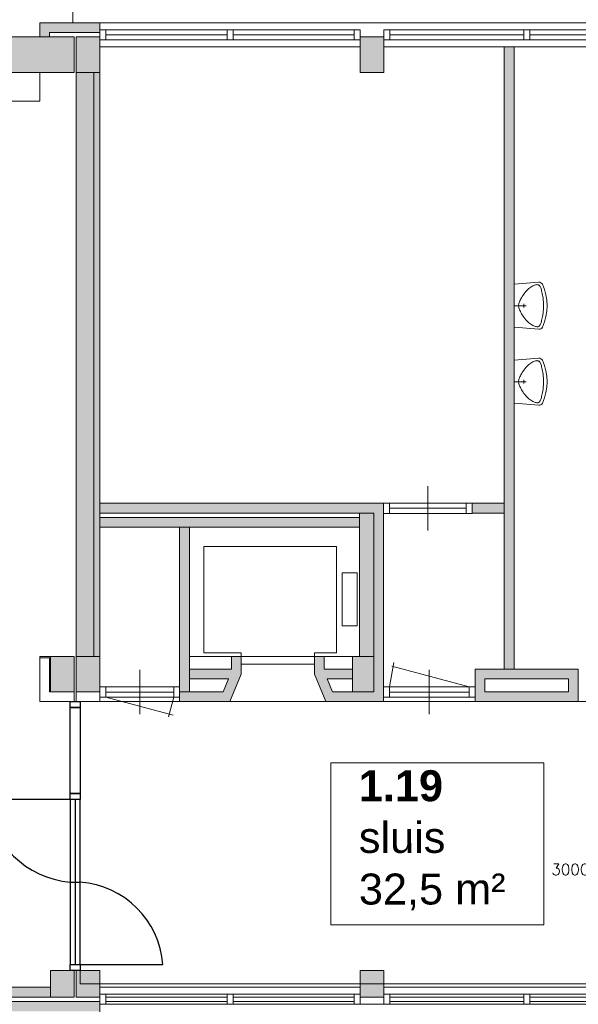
# Model space of a CAD drawing. Header units: millimetres. Extents: x 755778 to 1537169, y 90093 to 392038.
# Tile 70 of 134: x 919088 to 925402, y 348646 to 359773. Entities that reach past the tile are written whole.
import ezdxf

# ---------------------------------------------------------------- set-up
doc = ezdxf.new("R2010")
doc.units = ezdxf.units.MM
doc.layers.add('NIV 1HB', color=7, linetype='Continuous')
doc.layers.add('oppervlaktelijnen', color=6, linetype='Continuous', lineweight=35, plot=False)
doc.layers.add('RUIMTEnr', color=7, linetype='Continuous', lineweight=5)
doc.styles.add('ROMANS', font='romans.shx')
doc.styles.get("Standard").update_dxf_attribs({"font": 'arial.ttf'})

msp = doc.modelspace()

# ---------------------------------------------------------------- hatches: boundary and pattern name
at = {"layer": 'NIV 1HB', "lineweight": 5}
h = msp.add_hatch(color=7, dxfattribs=at)
h.dxf.hatch_style = 1
h.paths.add_polyline_path([(919995.7, 359738.1), (919315.7, 359738.1), (919315.7, 359578.1), (919425.7, 359578.1), (919425.7, 359628.1), (919995.7, 359628.1)])
at = {"layer": 'NIV 1HB', "lineweight": 5, "true_color": 0x555d61}
h = msp.add_hatch(color=251, dxfattribs=at)
h.paths.add_polyline_path([(922935.7, 359578.1), (923205.7, 359578.1), (923205.7, 359178.1), (922935.7, 359178.1)])
h.paths.add_polyline_path([(926435.7, 359578.1), (926705.7, 359578.1), (926705.7, 359178.1), (926435.7, 359178.1)])
h.paths.add_polyline_path([(929935.7, 359578.1), (930205.7, 359578.1), (930205.7, 359178.1), (929935.7, 359178.1)])
h.paths.add_polyline_path([(933435.7, 359578.1), (933705.7, 359578.1), (933705.7, 359178.1), (933435.7, 359178.1)])
h.paths.add_polyline_path([(940435.7, 359578.1), (940705.7, 359578.1), (940705.7, 359178.1), (940435.7, 359178.1)])
h.paths.add_polyline_path([(936935.7, 359578.1), (937205.7, 359578.1), (937205.7, 359178.1), (936935.7, 359178.1)])
h.paths.add_polyline_path([(943935.7, 359578.1), (944205.7, 359578.1), (944205.7, 359178.1), (943935.7, 359178.1)])
h.paths.add_polyline_path([(947435.7, 359578.1), (947705.7, 359578.1), (947705.7, 359178.1), (947435.7, 359178.1)])
h.paths.add_polyline_path([(950935.7, 359578.1), (951205.7, 359578.1), (951205.7, 359178.1), (950935.7, 359178.1)])
h.paths.add_polyline_path([(954435.7, 359578.1), (954705.7, 359578.1), (954705.7, 359178.1), (954435.7, 359178.1)])
h.paths.add_polyline_path([(957935.7, 359578.1), (958205.7, 359578.1), (958205.7, 359178.1), (957935.7, 359178.1)])
h.paths.add_polyline_path([(961435.7, 359578.1), (961705.7, 359578.1), (961705.7, 359178.1), (961435.7, 359178.1)])
h.paths.add_polyline_path([(964935.7, 359578.1), (965205.7, 359578.1), (965205.7, 359178.1), (964935.7, 359178.1)])
h.paths.add_polyline_path([(968435.7, 359578.1), (968705.7, 359578.1), (968705.7, 359178.1), (968435.7, 359178.1)])
h.paths.add_polyline_path([(971935.7, 359578.1), (972119.6, 359578.1), (972119.6, 359178.1), (971935.7, 359178.1)])
h.paths.add_polyline_path([(919725.7, 359578.1), (919995.7, 359578.1), (919995.7, 359178.1), (919725.7, 359178.1)])
h.paths.add_polyline_path([(918820.7, 359578.1), (919705.7, 359578.1), (919705.7, 359178.1), (918820.7, 359178.1)])
at = {"layer": 'NIV 1HB', "lineweight": 5}
for points in [[(919705.7, 359578.1), (918820.7, 359578.1), (918820.7, 359178.1), (919705.7, 359178.1)], [(919725.7, 352578.1), (919925.7, 352578.1), (919925.7, 359178.1), (919725.7, 359178.1)], [(923090.7, 354198.1), (922930.7, 354198.1), (922930.7, 352578.1), (923090.7, 352578.1)], [(919435.7, 348838.1), (918870.7, 348838.1), (918870.7, 348728.1), (919435.7, 348728.1)], [(919995.7, 348678.1), (918870.7, 348678.1), (918870.7, 348568.1), (919995.7, 348568.1)]]:
    msp.add_hatch(color=7, dxfattribs=at).paths.add_polyline_path(points)
h = msp.add_hatch(color=7, dxfattribs=at)
h.dxf.hatch_style = 1
h.paths.add_polyline_path([(924675.7, 359468.1), (924565.7, 359468.1), (924565.7, 352433.1), (924675.7, 352433.1)])
h = msp.add_hatch(color=7, dxfattribs=at)
h.dxf.hatch_style = 1
h.paths.add_polyline_path([(919995.7, 359178.1), (919925.7, 359178.1), (919925.7, 352578.1), (919995.7, 352578.1)])
h = msp.add_hatch(color=7, dxfattribs=at)
h.dxf.hatch_style = 1
h.paths.add_polyline_path([(921907.4, 354308.1), (919995.7, 354308.1), (919995.7, 354198.1), (921907.4, 354198.1)])
h = msp.add_hatch(color=7, dxfattribs=at)
h.dxf.hatch_style = 1
h.paths.add_polyline_path([(923200.7, 354308.1), (921907.4, 354308.1), (921907.4, 354198.1), (923090.7, 354198.1), (923090.7, 353323.6), (923200.7, 353323.6)])
h = msp.add_hatch(color=7, dxfattribs=at)
h.dxf.hatch_style = 1
h.paths.add_polyline_path([(924565.7, 354308.1), (924200.7, 354308.1), (924200.7, 354198.1), (924565.7, 354198.1)])
at = {"layer": 'NIV 1HB', "lineweight": 5, "true_color": 0x555d61}
h = msp.add_hatch(color=251, dxfattribs=at)
h.paths.add_polyline_path([(919305.7, 338243.1), (919705.7, 338243.1), (919705.7, 338513.1), (919305.7, 338513.1)])
h.paths.add_polyline_path([(919305.7, 341743.1), (919705.7, 341743.1), (919705.7, 342013.1), (919305.7, 342013.1)])
h.paths.add_polyline_path([(919305.7, 345243.1), (919705.7, 345243.1), (919705.7, 345513.1), (919305.7, 345513.1)])
h.paths.add_polyline_path([(923090.7, 354198.1), (923090.7, 352178.1), (922850.7, 352178.1), (922850.7, 352578.1), (922930.7, 352578.1), (922930.7, 354198.1)])
at = {"layer": 'NIV 1HB', "lineweight": 5}
h = msp.add_hatch(color=7, dxfattribs=at)
h.dxf.hatch_style = 1
h.paths.add_polyline_path([(921907.4, 354148.1), (919995.7, 354148.1), (919995.7, 354038.1), (921907.4, 354038.1)])
h = msp.add_hatch(color=7, dxfattribs=at)
h.dxf.hatch_style = 1
h.paths.add_polyline_path([(922930.7, 354148.1), (921907.4, 354148.1), (921907.4, 354038.1), (922930.7, 354038.1)], flags=17)
h = msp.add_hatch(color=7, dxfattribs=at)
h.dxf.hatch_style = 1
h.paths.add_polyline_path([(921005.7, 354038.1), (920895.7, 354038.1), (920895.7, 353455.3), (921005.7, 353455.3)])
h = msp.add_hatch(color=7, dxfattribs=at)
h.dxf.hatch_style = 1
h.paths.add_polyline_path([(921005.7, 353455.3), (920895.7, 353455.3), (920895.7, 352178.1), (921005.7, 352178.1)])
h = msp.add_hatch(color=7, dxfattribs=at)
h.dxf.hatch_style = 1
h.paths.add_polyline_path([(923200.7, 353323.6), (923090.7, 353323.6), (923090.7, 352178.1), (922622.7, 352178.1), (922562.6, 352323.1), (922850.7, 352323.1), (922850.7, 352433.1), (922530.7, 352433.1), (922530.7, 352578.1), (922420.7, 352578.1), (922420.7, 352378.1), (922549.2, 352068.1), (923200.7, 352068.1)])
at = {"layer": 'NIV 1HB', "lineweight": 5, "true_color": 0x555d61}
h = msp.add_hatch(color=251, dxfattribs=at)
h.paths.add_polyline_path([(896685.7, 352528.1), (896955.7, 352528.1), (896955.7, 352228.1), (896685.7, 352228.1)])
h.paths.add_polyline_path([(896685.7, 348743.1), (896955.7, 348743.1), (896955.7, 349013.1), (896685.7, 349013.1)])
h.paths.add_polyline_path([(900185.7, 348743.1), (900455.7, 348743.1), (900455.7, 349013.1), (900185.7, 349013.1)])
h.paths.add_polyline_path([(903685.7, 348743.1), (903955.7, 348743.1), (903955.7, 349013.1), (903685.7, 349013.1)])
h.paths.add_polyline_path([(907185.7, 348743.1), (907455.7, 348743.1), (907455.7, 349013.1), (907185.7, 349013.1)])
h.paths.add_polyline_path([(907185.7, 352578.1), (907455.7, 352578.1), (907455.7, 352178.1), (907185.7, 352178.1)])
h.paths.add_polyline_path([(910685.7, 348728.1), (910955.7, 348728.1), (910955.7, 349028.1), (910685.7, 349028.1)])
h.paths.add_polyline_path([(919435.7, 348728.1), (919705.7, 348728.1), (919705.7, 349028.1), (919435.7, 349028.1)])
h.paths.add_polyline_path([(912435.7, 348728.1), (912705.7, 348728.1), (912705.7, 349028.1), (912435.7, 349028.1)])
h.paths.add_polyline_path([(915935.7, 348728.1), (916205.7, 348728.1), (916205.7, 349028.1), (915935.7, 349028.1)])
h.paths.add_polyline_path([(919725.7, 348728.1), (919995.7, 348728.1), (919995.7, 349028.1), (919725.7, 349028.1)])
h.paths.add_polyline_path([(919435.7, 352578.1), (919705.7, 352578.1), (919705.7, 352178.1), (919435.7, 352178.1)])
h.paths.add_polyline_path([(919725.7, 352578.1), (919995.7, 352578.1), (919995.7, 352178.1), (919725.7, 352178.1)])
at = {"layer": 'NIV 1HB', "lineweight": 5}
h = msp.add_hatch(color=7, dxfattribs=at)
h.dxf.hatch_style = 1
h.paths.add_polyline_path([(921590.7, 352578.1), (921480.7, 352578.1), (921480.7, 352433.1), (921005.7, 352433.1), (921005.7, 352323.1), (921448.8, 352323.1), (921388.7, 352178.1), (920895.7, 352178.1), (920895.7, 352068.1), (921462.2, 352068.1), (921590.7, 352378.1)])
at = {"layer": 'NIV 1HB', "lineweight": 5, "true_color": 0x555d61}
h = msp.add_hatch(color=251, dxfattribs=at)
h.paths.add_polyline_path([(922935.7, 348728.1), (923205.7, 348728.1), (923205.7, 349028.1), (922935.7, 349028.1)])
h.paths.add_polyline_path([(926435.7, 348728.1), (926705.7, 348728.1), (926705.7, 349028.1), (926435.7, 349028.1)])
h.paths.add_polyline_path([(929935.7, 348728.1), (930205.7, 348728.1), (930205.7, 349028.1), (929935.7, 349028.1)])
h.paths.add_polyline_path([(933435.7, 348728.1), (933705.7, 348728.1), (933705.7, 349028.1), (933435.7, 349028.1)])
h.paths.add_polyline_path([(940435.7, 348728.1), (940705.7, 348728.1), (940705.7, 349028.1), (940435.7, 349028.1)])
h.paths.add_polyline_path([(936935.7, 348728.1), (937205.7, 348728.1), (937205.7, 349028.1), (936935.7, 349028.1)])
h.paths.add_polyline_path([(943935.7, 348728.1), (944205.7, 348728.1), (944205.7, 349028.1), (943935.7, 349028.1)])
h.paths.add_polyline_path([(926435.7, 352578.1), (926705.7, 352578.1), (926705.7, 352178.1), (926435.7, 352178.1)])
h.paths.add_polyline_path([(929935.7, 352578.1), (930205.7, 352578.1), (930205.7, 352178.1), (929935.7, 352178.1)])
h.paths.add_polyline_path([(933435.7, 352578.1), (933705.7, 352578.1), (933705.7, 352178.1), (933435.7, 352178.1)])
h.paths.add_polyline_path([(940435.7, 352578.1), (940705.7, 352578.1), (940705.7, 352178.1), (940435.7, 352178.1)])
h.paths.add_polyline_path([(936935.7, 352578.1), (937205.7, 352578.1), (937205.7, 352178.1), (936935.7, 352178.1)])
h.paths.add_polyline_path([(943935.7, 352578.1), (944205.7, 352578.1), (944205.7, 352178.1), (943935.7, 352178.1)])
at = {"layer": 'NIV 1HB', "lineweight": 5}
h = msp.add_hatch(color=7, dxfattribs=at)
h.paths.add_polyline_path([(925401.7, 352433.1), (924234.7, 352433.1), (924234.7, 352232.1), (924235.1, 352232.1), (924235.1, 352118.1), (924234.7, 352068.1), (925401.7, 352068.1)])
h.paths.add_polyline_path([(925291.7, 352323.1), (925291.7, 352178.1), (924344.7, 352178.1), (924344.7, 352323.1)], flags=16)

# ---------------------------------------------------------------- linework, layer by layer
at = {"layer": 'NIV 1HB', "color": 7, "lineweight": 5}
for p, q in [((919690.7, 380933.1), (919690.7, 359738.1)), ((919995.7, 359738.1), (919315.7, 359738.1)), ((919315.7, 359738.1), (919315.7, 359578.1)), ((919995.7, 359628.1), (919995.7, 359738.1)), ((919995.7, 359738.1), (971935.7, 359738.1)), ((919425.7, 359578.1), (919425.7, 359628.1)), ((919425.7, 359628.1), (919995.7, 359628.1)), ((920062.7, 359660.1), (919995.7, 359660.1)), ((919995.7, 359660.1), (919995.7, 359546.1)), ((920062.7, 359660.1), (920062.7, 359546.1)), ((921432.2, 359660.1), (920062.7, 359660.1)), ((921499.2, 359660.1), (921432.2, 359660.1)), ((921432.2, 359660.1), (921432.2, 359546.1)), ((921499.2, 359660.1), (921499.2, 359546.1)), ((922868.7, 359660.1), (921499.2, 359660.1)), ((922935.7, 359660.1), (922868.7, 359660.1)), ((922868.7, 359660.1), (922868.7, 359546.1)), ((922935.7, 359660.1), (922935.7, 359546.1)), ((923272.7, 359660.1), (923205.7, 359660.1)), ((923205.7, 359660.1), (923205.7, 359546.1)), ((923272.7, 359660.1), (923272.7, 359546.1)), ((924787.2, 359660.1), (923272.7, 359660.1)), ((924854.2, 359660.1), (924787.2, 359660.1)), ((924787.2, 359660.1), (924787.2, 359546.1)), ((924854.2, 359660.1), (924854.2, 359546.1)), ((926368.7, 359660.1), (924854.2, 359660.1)), ((918820.7, 359578.1), (919705.7, 359578.1)), ((919315.7, 359578.1), (919425.7, 359578.1)), ((919705.7, 359578.1), (919705.7, 359178.1)), ((919725.7, 359578.1), (919995.7, 359578.1)), ((919725.7, 359178.1), (919725.7, 359578.1)), ((919995.7, 359578.1), (919995.7, 359178.1)), ((919995.7, 359546.1), (920062.7, 359546.1)), ((921432.2, 359603.1), (920062.7, 359603.1)), ((921432.2, 359546.1), (920062.7, 359546.1)), ((921432.2, 359546.1), (921499.2, 359546.1)), ((922868.7, 359603.1), (921499.2, 359603.1)), ((922868.7, 359546.1), (921499.2, 359546.1)), ((922868.7, 359546.1), (922935.7, 359546.1)), ((922935.7, 359578.1), (923205.7, 359578.1)), ((922935.7, 359178.1), (922935.7, 359578.1)), ((923205.7, 359578.1), (923205.7, 359178.1)), ((923205.7, 359546.1), (923272.7, 359546.1)), ((924787.2, 359603.1), (923272.7, 359603.1)), ((924787.2, 359546.1), (923272.7, 359546.1)), ((924787.2, 359546.1), (924854.2, 359546.1)), ((926368.7, 359603.1), (924854.2, 359603.1)), ((926368.7, 359546.1), (924854.2, 359546.1)), ((919995.7, 359468.1), (922935.7, 359468.1)), ((923205.7, 359468.1), (926435.7, 359468.1)), ((924565.7, 352433.1), (924565.7, 359468.1)), ((924565.7, 359468.1), (924675.7, 359468.1)), ((924675.7, 359468.1), (924675.7, 352433.1)), ((919705.7, 359178.1), (918820.7, 359178.1)), ((919315.7, 358851.1), (919315.7, 359178.1)), ((919995.7, 359178.1), (919725.7, 359178.1)), ((919925.7, 359178.1), (919725.7, 359178.1)), ((919725.7, 359178.1), (919725.7, 352578.1)), ((919925.7, 352578.1), (919925.7, 359178.1)), ((919995.7, 352578.1), (919995.7, 359178.1)), ((923205.7, 359178.1), (922935.7, 359178.1)), ((919315.7, 358851.1), (910380.7, 358851.1)), ((924675.7, 356784.2), (924955.5, 356806.5)), ((924675.7, 356298), (924675.7, 356784.2)), ((924829.6, 356724), (924841.1, 356734.4)), ((924841.1, 356734.4), (924852.8, 356743.5)), ((924852.8, 356743.5), (924864.4, 356751.5)), ((924864.4, 356751.5), (924875.8, 356758.3)), ((924875.8, 356758.3), (924886.9, 356764)), ((924886.9, 356764), (924897.4, 356768.8)), ((924897.4, 356768.8), (924907.3, 356772.6)), ((924907.3, 356772.6), (924916.3, 356775.5)), ((924916.3, 356775.5), (924924.3, 356777.5)), ((924924.3, 356777.5), (924931.5, 356778.7)), ((924931.5, 356778.7), (924937.9, 356779)), ((924937.9, 356779), (924943.7, 356778.5)), ((924943.7, 356778.5), (924948.8, 356777.1)), ((924948.8, 356777.1), (924953.5, 356774.8)), ((924953.5, 356774.8), (924957.9, 356771.6)), ((924957.9, 356771.6), (924962, 356767.6)), ((924962, 356767.6), (924966, 356762.6)), ((924966, 356762.6), (924969.8, 356756.6)), ((924969.8, 356756.6), (924973.5, 356749.5)), ((924973.5, 356749.5), (924977.2, 356741.2)), ((924977.2, 356741.2), (924980.7, 356731.6)), ((924980.7, 356731.6), (924984.3, 356720.7)), ((924753.2, 356618.7), (924760.4, 356631.4)), ((924760.4, 356631.4), (924768.5, 356644.8)), ((924768.5, 356644.8), (924777.3, 356658.7)), ((924777.3, 356658.7), (924786.8, 356672.6)), ((924786.8, 356672.6), (924796.8, 356686.4)), ((924796.8, 356686.4), (924807.3, 356699.8)), ((924807.3, 356699.8), (924818.3, 356712.4)), ((924818.3, 356712.4), (924829.6, 356724)), ((924984.3, 356720.7), (924987.7, 356708.3)), ((924987.7, 356708.3), (924991.2, 356694.4)), ((924991.2, 356694.4), (924994.7, 356678.8)), ((924994.7, 356678.8), (924998, 356661.8)), ((924998, 356661.8), (925001.1, 356643.6)), ((925001.1, 356643.6), (925003.9, 356624.3)), ((925003.9, 356624.3), (925006.3, 356604.2)), ((924675.7, 356541.1), (924810.9, 356541.1)), ((924726.4, 356541.1), (924726.8, 356549.5)), ((924726.8, 356532.7), (924726.4, 356541.1)), ((924726.8, 356549.5), (924728, 356558.1)), ((924728, 356524.2), (924726.8, 356532.7)), ((924728, 356558.1), (924730.1, 356566.8)), ((924730.1, 356515.4), (924728, 356524.2)), ((924730.1, 356566.8), (924733, 356576)), ((924733, 356506.2), (924730.1, 356515.4)), ((924733, 356576), (924736.7, 356585.6)), ((924736.7, 356585.6), (924741.3, 356595.9)), ((924741.3, 356595.9), (924746.8, 356606.9)), ((924746.8, 356606.9), (924753.2, 356618.7)), ((924787.8, 356521.3), (924787.8, 356560.9)), ((925006.3, 356604.2), (925008.1, 356583.5)), ((925008.1, 356583.5), (925009.3, 356562.4)), ((925009.3, 356519.8), (925008.1, 356498.7)), ((925009.3, 356562.4), (925009.7, 356541.1)), ((925009.7, 356541.1), (925009.3, 356519.8)), ((924736.7, 356496.6), (924733, 356506.2)), ((924741.3, 356486.3), (924736.7, 356496.6)), ((924746.8, 356475.4), (924741.3, 356486.3)), ((924753.2, 356463.5), (924746.8, 356475.4)), ((924760.4, 356450.8), (924753.2, 356463.5)), ((924768.5, 356437.4), (924760.4, 356450.8)), ((924777.3, 356423.5), (924768.5, 356437.4)), ((924786.8, 356409.6), (924777.3, 356423.5)), ((924796.8, 356395.8), (924786.8, 356409.6)), ((924994.7, 356403.4), (924991.2, 356387.9)), ((924998, 356420.4), (924994.7, 356403.4)), ((925001.1, 356438.6), (924998, 356420.4)), ((925003.9, 356457.9), (925001.1, 356438.6)), ((925006.3, 356478), (925003.9, 356457.9)), ((925008.1, 356498.7), (925006.3, 356478)), ((924675.7, 356298), (924955.5, 356275.7)), ((924807.3, 356382.4), (924796.8, 356395.8)), ((924818.3, 356369.8), (924807.3, 356382.4)), ((924829.6, 356358.2), (924818.3, 356369.8)), ((924841.1, 356347.8), (924829.6, 356358.2)), ((924852.8, 356338.7), (924841.1, 356347.8)), ((924864.4, 356330.7), (924852.8, 356338.7)), ((924875.8, 356323.9), (924864.4, 356330.7)), ((924886.9, 356318.2), (924875.8, 356323.9)), ((924897.4, 356313.4), (924886.9, 356318.2)), ((924907.3, 356309.6), (924897.4, 356313.4)), ((924916.3, 356306.7), (924907.3, 356309.6)), ((924924.3, 356304.7), (924916.3, 356306.7)), ((924931.5, 356303.5), (924924.3, 356304.7)), ((924937.9, 356303.2), (924931.5, 356303.5)), ((924943.7, 356303.7), (924937.9, 356303.2)), ((924948.8, 356305.1), (924943.7, 356303.7)), ((924953.5, 356307.4), (924948.8, 356305.1)), ((924957.9, 356310.6), (924953.5, 356307.4)), ((924962, 356314.6), (924957.9, 356310.6)), ((924966, 356319.6), (924962, 356314.6)), ((924969.8, 356325.6), (924966, 356319.6)), ((924973.5, 356332.7), (924969.8, 356325.6)), ((924977.2, 356341), (924973.5, 356332.7)), ((924980.7, 356350.6), (924977.2, 356341)), ((924984.3, 356361.5), (924980.7, 356350.6)), ((924987.7, 356373.9), (924984.3, 356361.5)), ((924991.2, 356387.9), (924987.7, 356373.9)), ((924675.7, 355925.3), (924955.5, 355947.5)), ((924675.7, 355439), (924675.7, 355925.3)), ((924807.3, 355840.8), (924818.3, 355853.5)), ((924818.3, 355853.5), (924829.6, 355865.1)), ((924829.6, 355865.1), (924841.1, 355875.4)), ((924841.1, 355875.4), (924852.8, 355884.6)), ((924852.8, 355884.6), (924864.4, 355892.5)), ((924864.4, 355892.5), (924875.8, 355899.3)), ((924875.8, 355899.3), (924886.9, 355905.1)), ((924886.9, 355905.1), (924897.4, 355909.8)), ((924897.4, 355909.8), (924907.3, 355913.6)), ((924907.3, 355913.6), (924916.3, 355916.5)), ((924916.3, 355916.5), (924924.3, 355918.6)), ((924924.3, 355918.6), (924931.5, 355919.7)), ((924931.5, 355919.7), (924937.9, 355920.1)), ((924937.9, 355920.1), (924943.7, 355919.6)), ((924943.7, 355919.6), (924948.8, 355918.2)), ((924948.8, 355918.2), (924953.5, 355915.9)), ((924953.5, 355915.9), (924957.9, 355912.7)), ((924957.9, 355912.7), (924962, 355908.6)), ((924962, 355908.6), (924966, 355903.6)), ((924966, 355903.6), (924969.8, 355897.6)), ((924969.8, 355897.6), (924973.5, 355890.5)), ((924973.5, 355890.5), (924977.2, 355882.2)), ((924977.2, 355882.2), (924980.7, 355872.7)), ((924980.7, 355872.7), (924984.3, 355861.7)), ((924984.3, 355861.7), (924987.7, 355849.3)), ((924987.7, 355849.3), (924991.2, 355835.4)), ((924736.7, 355726.7), (924741.3, 355736.9)), ((924741.3, 355736.9), (924746.8, 355747.9)), ((924746.8, 355747.9), (924753.2, 355759.7)), ((924753.2, 355759.7), (924760.4, 355772.5)), ((924760.4, 355772.5), (924768.5, 355785.9)), ((924768.5, 355785.9), (924777.3, 355799.7)), ((924777.3, 355799.7), (924786.8, 355813.7)), ((924786.8, 355813.7), (924796.8, 355827.5)), ((924796.8, 355827.5), (924807.3, 355840.8)), ((924991.2, 355835.4), (924994.7, 355819.8)), ((924994.7, 355819.8), (924998, 355802.9)), ((924998, 355802.9), (925001.1, 355784.6)), ((925001.1, 355784.6), (925003.9, 355765.4)), ((925003.9, 355765.4), (925006.3, 355745.3)), ((925006.3, 355745.3), (925008.1, 355724.6)), ((924675.7, 355682.2), (924810.9, 355682.2)), ((924726.4, 355682.2), (924726.8, 355690.6)), ((924726.8, 355673.7), (924726.4, 355682.2)), ((924726.8, 355690.6), (924728, 355699.1)), ((924728, 355665.2), (924726.8, 355673.7)), ((924728, 355699.1), (924730.1, 355707.9)), ((924730.1, 355656.4), (924728, 355665.2)), ((924730.1, 355707.9), (924733, 355717)), ((924733, 355647.3), (924730.1, 355656.4)), ((924733, 355717), (924736.7, 355726.7)), ((924736.7, 355637.6), (924733, 355647.3)), ((924741.3, 355627.4), (924736.7, 355637.6)), ((924746.8, 355616.4), (924741.3, 355627.4)), ((924787.8, 355662.4), (924787.8, 355701.9)), ((925006.3, 355619), (925003.9, 355598.9)), ((925008.1, 355639.7), (925006.3, 355619)), ((925008.1, 355724.6), (925009.3, 355703.5)), ((925009.3, 355660.8), (925008.1, 355639.7)), ((925009.3, 355703.5), (925009.7, 355682.2)), ((925009.7, 355682.2), (925009.3, 355660.8)), ((924753.2, 355604.6), (924746.8, 355616.4)), ((924760.4, 355591.8), (924753.2, 355604.6)), ((924768.5, 355578.4), (924760.4, 355591.8)), ((924777.3, 355564.6), (924768.5, 355578.4)), ((924786.8, 355550.6), (924777.3, 355564.6)), ((924796.8, 355536.8), (924786.8, 355550.6)), ((924807.3, 355523.5), (924796.8, 355536.8)), ((924818.3, 355510.8), (924807.3, 355523.5)), ((924829.6, 355499.2), (924818.3, 355510.8)), ((924987.7, 355515), (924984.3, 355502.6)), ((924991.2, 355528.9), (924987.7, 355515)), ((924994.7, 355544.5), (924991.2, 355528.9)), ((924998, 355561.4), (924994.7, 355544.5)), ((925001.1, 355579.7), (924998, 355561.4)), ((925003.9, 355598.9), (925001.1, 355579.7)), ((924675.7, 355439), (924955.5, 355416.8)), ((924841.1, 355488.9), (924829.6, 355499.2)), ((924852.8, 355479.7), (924841.1, 355488.9)), ((924864.4, 355471.8), (924852.8, 355479.7)), ((924875.8, 355465), (924864.4, 355471.8)), ((924886.9, 355459.2), (924875.8, 355465)), ((924897.4, 355454.5), (924886.9, 355459.2)), ((924907.3, 355450.7), (924897.4, 355454.5)), ((924916.3, 355447.8), (924907.3, 355450.7)), ((924924.3, 355445.7), (924916.3, 355447.8)), ((924931.5, 355444.6), (924924.3, 355445.7)), ((924937.9, 355444.2), (924931.5, 355444.6)), ((924943.7, 355444.7), (924937.9, 355444.2)), ((924948.8, 355446.1), (924943.7, 355444.7)), ((924953.5, 355448.4), (924948.8, 355446.1)), ((924957.9, 355451.6), (924953.5, 355448.4)), ((924962, 355455.7), (924957.9, 355451.6)), ((924966, 355460.7), (924962, 355455.7)), ((924969.8, 355466.7), (924966, 355460.7)), ((924973.5, 355473.8), (924969.8, 355466.7)), ((924977.2, 355482.1), (924973.5, 355473.8)), ((924980.7, 355491.6), (924977.2, 355482.1)), ((924984.3, 355502.6), (924980.7, 355491.6)), ((923700.7, 354001.1), (923700.7, 354501.1)), ((923200.7, 354308.1), (919995.7, 354308.1)), ((919995.7, 354308.1), (919995.7, 354198.1)), ((923267.7, 354308.1), (923200.7, 354308.1)), ((923200.7, 354308.1), (923200.7, 354194.1)), ((923200.7, 352068.1), (923200.7, 354308.1)), ((923267.7, 354308.1), (923267.7, 354194.1)), ((924133.7, 354308.1), (923267.7, 354308.1)), ((924200.7, 354308.1), (924133.7, 354308.1)), ((924133.7, 354308.1), (924133.7, 354194.1)), ((924200.7, 354308.1), (924200.7, 354194.1)), ((924200.7, 354198.1), (924200.7, 354308.1)), ((924200.7, 354308.1), (924565.7, 354308.1)), ((924565.7, 354308.1), (924565.7, 354198.1)), ((919995.7, 354198.1), (923090.7, 354198.1)), ((922930.7, 352578.1), (922930.7, 354198.1)), ((922930.7, 354198.1), (923090.7, 354198.1)), ((923090.7, 354198.1), (923090.7, 352178.1)), ((923090.7, 354198.1), (923090.7, 352178.1)), ((923200.7, 354194.1), (923267.7, 354194.1)), ((924133.7, 354251.1), (923267.7, 354251.1)), ((924133.7, 354194.1), (923267.7, 354194.1)), ((924133.7, 354194.1), (924200.7, 354194.1)), ((924565.7, 354198.1), (924200.7, 354198.1)), ((919995.7, 354038.1), (919995.7, 354148.1)), ((919995.7, 354148.1), (922930.7, 354148.1)), ((922930.7, 354148.1), (922930.7, 354038.1)), ((922930.7, 354038.1), (919995.7, 354038.1)), ((920895.7, 354038.1), (921005.7, 354038.1)), ((920895.7, 352178.1), (920895.7, 354038.1)), ((921005.7, 354038.1), (921005.7, 352178.1)), ((922670.7, 353818.1), (921170.7, 353818.1)), ((921170.7, 353818.1), (921170.7, 352618.1)), ((922670.7, 352618.1), (922670.7, 353818.1)), ((922900.6, 353523.9), (922733.5, 353523.9)), ((922733.5, 353523.9), (922733.5, 352924.5)), ((922900.6, 352924.5), (922900.6, 353523.9)), ((922733.5, 352924.5), (922900.6, 352924.5)), ((921170.7, 352618.1), (921590.7, 352618.1)), ((921590.7, 352618.1), (921590.7, 352578.1)), ((922420.7, 352578.1), (922420.7, 352618.1)), ((922420.7, 352618.1), (922670.7, 352618.1)), ((919315.7, 352563.1), (919315.7, 352578.1)), ((919315.7, 352578.1), (919435.7, 352578.1)), ((919315.7, 352068.1), (919315.7, 352563.1)), ((919425.7, 352563.1), (919315.7, 352563.1)), ((919435.7, 352563.1), (919315.7, 352563.1)), ((919425.7, 352563.1), (919425.7, 352178.1)), ((919435.7, 352578.1), (919435.7, 352563.1)), ((919435.7, 352578.1), (919705.7, 352578.1)), ((919435.7, 352178.1), (919435.7, 352578.1)), ((919435.7, 352178.1), (919435.7, 352578.1)), ((919435.7, 352578.1), (919705.7, 352578.1)), ((919705.7, 352578.1), (919705.7, 352178.1)), ((919705.7, 352578.1), (919705.7, 352178.1)), ((919725.7, 352578.1), (919925.7, 352578.1)), ((919725.7, 352578.1), (919995.7, 352578.1)), ((919725.7, 352178.1), (919725.7, 352578.1)), ((919995.7, 352578.1), (919995.7, 352178.1)), ((921480.7, 352578.1), (921005.7, 352578.1)), ((921590.7, 352578.1), (921480.7, 352578.1)), ((921480.7, 352578.1), (921480.7, 352433.1)), ((921590.7, 352378.1), (921590.7, 352578.1)), ((921590.7, 352488.1), (921590.7, 352578.1)), ((921590.7, 352578.1), (922420.7, 352578.1)), ((921590.7, 352578.1), (922420.7, 352578.1)), ((922530.7, 352578.1), (922420.7, 352578.1)), ((922420.7, 352578.1), (922420.7, 352378.1)), ((922420.7, 352578.1), (922420.7, 352488.1)), ((922530.7, 352433.1), (922530.7, 352578.1)), ((922530.7, 352578.1), (922850.7, 352578.1)), ((922850.7, 352578.1), (923090.7, 352578.1)), ((922850.7, 352178.1), (922850.7, 352578.1)), ((922850.7, 352578.1), (922930.7, 352578.1)), ((923268.1, 352232.1), (923316.7, 352508)), ((920445.7, 351925.1), (920445.7, 352425.1)), ((921480.7, 352433.1), (921005.7, 352433.1)), ((921005.7, 352433.1), (921005.7, 352323.1)), ((922420.7, 352488.1), (921590.7, 352488.1)), ((922850.7, 352433.1), (922530.7, 352433.1)), ((922850.7, 352323.1), (922850.7, 352433.1)), ((924168.1, 352232.1), (923295.8, 352465.8)), ((923718.1, 351925.1), (923718.1, 352425.1)), ((924234.7, 352068.1), (924234.7, 352433.1)), ((924234.7, 352433.1), (925401.7, 352433.1)), ((924675.7, 352433.1), (924565.7, 352433.1)), ((925401.7, 352433.1), (925401.7, 352068.1)), ((921005.7, 352323.1), (921448.8, 352323.1)), ((921448.8, 352323.1), (921388.7, 352178.1)), ((921462.2, 352068.1), (921590.7, 352378.1)), ((922420.7, 352378.1), (922549.2, 352068.1)), ((922622.7, 352178.1), (922562.6, 352323.1)), ((922562.6, 352323.1), (922850.7, 352323.1)), ((924344.7, 352178.1), (924344.7, 352323.1)), ((924344.7, 352323.1), (925291.7, 352323.1)), ((925291.7, 352323.1), (925291.7, 352178.1)), ((919425.7, 352178.1), (919705.7, 352178.1)), ((919705.7, 352178.1), (919435.7, 352178.1)), ((919705.7, 352178.1), (919435.7, 352178.1)), ((919705.7, 352178.1), (919705.7, 352068.1)), ((919995.7, 352178.1), (919725.7, 352178.1)), ((919725.7, 352068.1), (919725.7, 352178.1)), ((919725.7, 352178.1), (919995.7, 352178.1)), ((920062.7, 352232.1), (919995.7, 352232.1)), ((919995.7, 352232.1), (919995.7, 352118.1)), ((919995.7, 352178.1), (919995.7, 352068.1)), ((920062.7, 352232.1), (920062.7, 352118.1)), ((920828.7, 352232.1), (920062.7, 352232.1)), ((920828.7, 352175.1), (920062.7, 352175.1)), ((920895.7, 352232.1), (920828.7, 352232.1)), ((920828.7, 352232.1), (920828.7, 352118.1)), ((920895.7, 352232.1), (920895.7, 352118.1)), ((920895.7, 352178.1), (920895.7, 352068.1)), ((921388.7, 352178.1), (920895.7, 352178.1)), ((921005.7, 352178.1), (920895.7, 352178.1)), ((923090.7, 352178.1), (922622.7, 352178.1)), ((923090.7, 352178.1), (922850.7, 352178.1)), ((923268.1, 352232.1), (923201.1, 352232.1)), ((923201.1, 352232.1), (923201.1, 352118.1)), ((923268.1, 352232.1), (923268.1, 352118.1)), ((924168.1, 352232.1), (923268.1, 352232.1)), ((924168.1, 352175.1), (923268.1, 352175.1)), ((924235.1, 352232.1), (924168.1, 352232.1)), ((924168.1, 352232.1), (924168.1, 352118.1)), ((924235.1, 352232.1), (924235.1, 352118.1)), ((925291.7, 352178.1), (924344.7, 352178.1)), ((919705.7, 352068.1), (919315.7, 352068.1)), ((919995.7, 352068.1), (919725.7, 352068.1)), ((919995.7, 352118.1), (920062.7, 352118.1)), ((920062.7, 352118.1), (920824.3, 351914)), ((920828.7, 352118.1), (920062.7, 352118.1)), ((920828.7, 352118.1), (920768.7, 351894.1)), ((920828.7, 352118.1), (920895.7, 352118.1)), ((920895.7, 352068.1), (921462.2, 352068.1)), ((922549.2, 352068.1), (923200.7, 352068.1)), ((923201.1, 352118.1), (923268.1, 352118.1)), ((924168.1, 352118.1), (923268.1, 352118.1)), ((924168.1, 352118.1), (924235.1, 352118.1)), ((925401.7, 352068.1), (924234.7, 352068.1)), ((919705.7, 349028.1), (919435.7, 349028.1)), ((919435.7, 349028.1), (919435.7, 348728.1)), ((919705.7, 348728.1), (919705.7, 349028.1)), ((919995.7, 349028.1), (919725.7, 349028.1)), ((919725.7, 349028.1), (919725.7, 348728.1)), ((919995.7, 348728.1), (919995.7, 349028.1)), ((923205.7, 349028.1), (922935.7, 349028.1)), ((922935.7, 349028.1), (922935.7, 348728.1)), ((923205.7, 348728.1), (923205.7, 349028.1)), ((918870.7, 348838.1), (919435.7, 348838.1)), ((919435.7, 348838.1), (919435.7, 348728.1)), ((919995.7, 348838.1), (922935.7, 348838.1)), ((923205.7, 348838.1), (926435.7, 348838.1)), ((919435.7, 348728.1), (918870.7, 348728.1)), ((919435.7, 348728.1), (919705.7, 348728.1)), ((919725.7, 348728.1), (919995.7, 348728.1)), ((920062.7, 348760.1), (919995.7, 348760.1)), ((919995.7, 348760.1), (919995.7, 348556.9)), ((920062.7, 348760.1), (920062.7, 348646.1)), ((921432.2, 348760.1), (920062.7, 348760.1)), ((921432.2, 348728.1), (920062.7, 348728.1)), ((920062.7, 348728.1), (920062.7, 348678.1)), ((921499.2, 348760.1), (921432.2, 348760.1)), ((921432.2, 348760.1), (921432.2, 348646.1)), ((921432.2, 348678.1), (921432.2, 348728.1)), ((921499.2, 348760.1), (921499.2, 348646.1)), ((922868.7, 348760.1), (921499.2, 348760.1)), ((922868.7, 348728.1), (921499.2, 348728.1)), ((921499.2, 348728.1), (921499.2, 348678.1)), ((922935.7, 348760.1), (922868.7, 348760.1)), ((922868.7, 348760.1), (922868.7, 348646.1)), ((922868.7, 348678.1), (922868.7, 348728.1)), ((922935.7, 348760.1), (922935.7, 348646.1)), ((922935.7, 348728.1), (923205.7, 348728.1)), ((923272.7, 348760.1), (923205.7, 348760.1)), ((923205.7, 348760.1), (923205.7, 348646.1)), ((923272.7, 348760.1), (923272.7, 348646.1)), ((924787.2, 348760.1), (923272.7, 348760.1)), ((924787.2, 348728.1), (923272.7, 348728.1)), ((923272.7, 348728.1), (923272.7, 348678.1)), ((924854.2, 348760.1), (924787.2, 348760.1)), ((924787.2, 348760.1), (924787.2, 348646.1)), ((924787.2, 348678.1), (924787.2, 348728.1)), ((924854.2, 348760.1), (924854.2, 348646.1)), ((926368.7, 348760.1), (924854.2, 348760.1)), ((926368.7, 348728.1), (924854.2, 348728.1)), ((924854.2, 348728.1), (924854.2, 348678.1)), ((918870.7, 348678.1), (919995.7, 348678.1)), ((919995.7, 348678.1), (919995.7, 348568.1)), ((919995.7, 348646.1), (920062.7, 348646.1)), ((968570.7, 348646.1), (919995.7, 348646.1)), ((920062.7, 348678.1), (921432.2, 348678.1)), ((921432.2, 348646.1), (921499.2, 348646.1)), ((921499.2, 348678.1), (922868.7, 348678.1)), ((922868.7, 348646.1), (922935.7, 348646.1)), ((923205.7, 348646.1), (923272.7, 348646.1)), ((923272.7, 348678.1), (924787.2, 348678.1)), ((924787.2, 348646.1), (924854.2, 348646.1)), ((924854.2, 348678.1), (926368.7, 348678.1))]:
    msp.add_line(p, q, dxfattribs=at)
at = {"layer": 'NIV 1HB', "color": 7}
for p, q in [((919658.7, 352068.1), (919772.7, 352068.1)), ((919658.7, 352001.1), (919658.7, 352068.1)), ((919772.7, 352068.1), (919772.7, 352001.1)), ((919658.7, 352001.1), (919772.7, 352001.1)), ((919658.7, 351028.1), (919658.7, 352001.1)), ((919772.7, 352001.1), (919658.7, 352001.1)), ((919772.7, 352001.1), (919772.7, 351028.1)), ((919658.7, 350961.1), (918725.7, 350961.1)), ((919772.7, 351028.1), (919658.7, 351028.1)), ((919658.7, 351028.1), (919772.7, 351028.1)), ((919658.7, 350961.1), (919658.7, 351028.1)), ((919772.7, 350961.1), (919658.7, 350961.1)), ((919658.7, 350961.1), (919658.7, 349095.1)), ((919772.7, 350961.1), (919658.7, 350961.1)), ((919715.7, 350961.1), (919715.7, 349095.1)), ((919772.7, 351028.1), (919772.7, 350961.1)), ((919772.7, 349095.1), (919772.7, 350961.1)), ((919658.7, 350028.1), (919772.7, 350028.1)), ((919658.7, 349095.1), (919772.7, 349095.1)), ((919658.7, 349095.1), (919772.7, 349095.1)), ((919658.7, 349028.1), (919658.7, 349095.1)), ((919772.7, 349095.1), (919772.7, 349028.1)), ((919772.7, 349095.1), (920705.7, 349095.1)), ((919772.7, 349028.1), (919658.7, 349028.1))]:
    msp.add_line(p, q, dxfattribs=at)
at = {"layer": 'NIV 1HB', "color": 7, "lineweight": 5}
for centre, radius, start, end in [((924958.7, 356766.1), 40.5, 24.64464, 94.54311), ((924468.4, 356541.1), 580, 335.35536, 24.64464), ((924958.7, 356316.2), 40.5, 265.45689, 335.35536), ((924958.7, 355907.1), 40.5, 24.64464, 94.54311), ((924468.4, 355682.2), 580, 335.35536, 24.64464), ((924958.7, 355457.2), 40.5, 265.45689, 335.35536)]:
    msp.add_arc(centre, radius, start, end, dxfattribs=at)
at = {"layer": 'NIV 1HB', "color": 7}
for centre, start, end in [((919735.4, 351037.8), 184.34553, 265.65447), ((919696, 349018.4), 4.34553, 85.65447)]:
    msp.add_arc(centre, 1012.6, start, end, dxfattribs=at)
at = {"layer": 'oppervlaktelijnen', "lineweight": 5}
msp.add_lwpolyline([(919772.7, 352068.1), (929935.7, 352068.1), (929935.7, 348878.1), (919772.7, 348878.1)], close=True, dxfattribs=at)
at = {"layer": 'RUIMTEnr', "lineweight": 5}
msp.add_lwpolyline([(922604.3, 351373.7), (925013.9, 351373.7), (925013.9, 349544), (922604.3, 349544)], close=True, dxfattribs=at)

# ---------------------------------------------------------------- texts
at = {"layer": 'NIV 1HB', "color": 7, "lineweight": 5, "style": 'ROMANS'}
msp.add_text('3000+', height=125, dxfattribs=at).set_placement((925097.7, 350107.3))
at = {"layer": 'RUIMTEnr', "lineweight": 5, "insert": (922921.7, 350499.4), "char_height": 350, "attachment_point": 4, "rotation": 0.04243}
msp.add_mtext_dynamic_manual_height_columns('{\\fArial|b1|i0|c0|p34;1.19\\P}sluis\\P32,5 m²', width=2951.731, gutter_width=121.2, heights=[0], dxfattribs=at)

doc.saveas('drawing.dxf')
